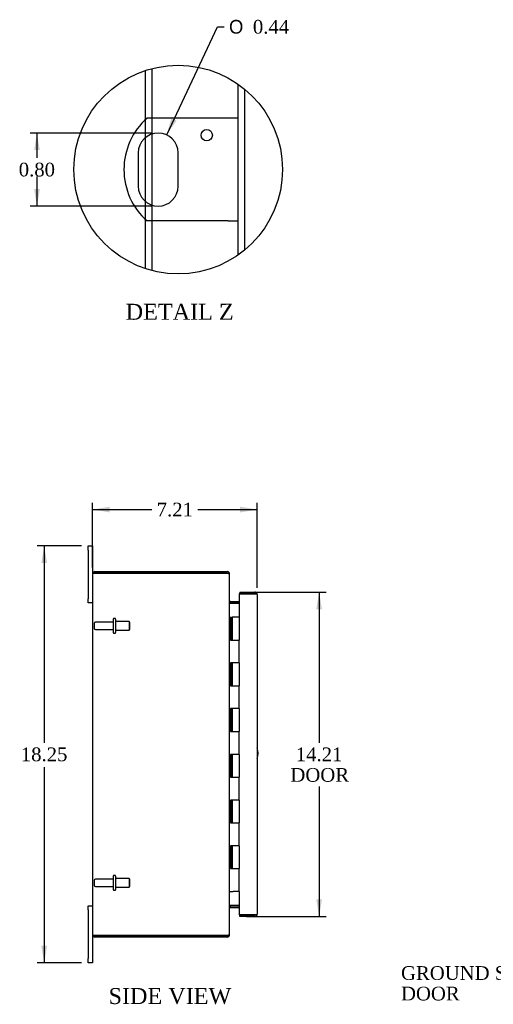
# Model space of a CAD drawing. Header units: inches. Extents: x 3 to 118, y 2 to 78.
# Tile 2 of 7: x 3 to 24, y 26 to 69. Entities that reach past the tile are written whole.
import ezdxf
from ezdxf.enums import TextEntityAlignment as Align

# ---------------------------------------------------------------- set-up
doc = ezdxf.new("R2010")
doc.units = ezdxf.units.IN
doc.header["$MEASUREMENT"] = 0
doc.layers.get('0').update_dxf_attribs({"linetype": 'CONTINUOUS'})
for name, color, linetype in [('COM40153-1', 7, 'CONTINUOUS'), ('COM48425', 7, 'CONTINUOUS'), ('COM71780-4', 7, 'CONTINUOUS'), ('DEFAULT', 7, 'CONTINUOUS'), ('FET07710', 7, 'CONTINUOUS'), ('HNG10620-12B', 7, 'CONTINUOUS'), ('HNG10620-12C', 7, 'CONTINUOUS'), ('STD21878', 7, 'CONTINUOUS'), ('STD26094', 7, 'CONTINUOUS')]:
    doc.layers.add(name, color=color, linetype=linetype)
doc.styles.add('SEACAD_SOLID_EDGE_ANSI1_SY', font='txt')
doc.styles.add('SEACAD_TIMES_NEW_ROMAN', font='times.ttf')

# ---------------------------------------------------------------- blocks, each defined once
blk = doc.blocks.new('SEANNOT_GROUP2')
at = {"layer": 'DEFAULT', "linetype": 'Continuous'}
blk.add_hatch(color=136, dxfattribs=at).paths.add_polyline_path([(31.803, 31.61), (32.319, 32.168), (31.649, 31.808)])
at = {"layer": 'DEFAULT', "color": 136, "linetype": 'Continuous'}
blk.add_line((26.591, 27.727), (26.291, 27.727), dxfattribs=at)
blk.add_lwpolyline([(26.591, 27.727), (32.319, 32.168)], dxfattribs=at)
at = {"layer": 'DEFAULT', "color": 136, "linetype": 'Continuous', "style": 'SEACAD_TIMES_NEW_ROMAN'}
for s, p in [('GROUND STUD', (19.726, 28.027)), ('DOOR', (19.726, 27.127))]:
    blk.add_text(s, height=0.6, dxfattribs=at).set_placement(p, align=Align.TOP_LEFT)
blk = doc.blocks.new('GDIMGGROUP5')
at = {"layer": 'DEFAULT', "linetype": 'Continuous'}
for points in [[(6.975, 48.139), (6.225, 48.014), (6.975, 47.889)], [(12.685, 48.139), (12.685, 47.889), (13.435, 48.014)]]:
    blk.add_hatch(color=136, dxfattribs=at).paths.add_polyline_path(points)
at = {"layer": 'DEFAULT', "color": 136, "linetype": 'Continuous'}
for p, q in [((6.225, 45.474), (6.225, 48.314)), ((13.435, 44.594), (13.435, 48.314)), ((6.225, 48.014), (8.824, 48.014)), ((10.837, 48.014), (13.435, 48.014))]:
    blk.add_line(p, q, dxfattribs=at)
at = {"layer": 'DEFAULT', "color": 136, "linetype": 'Continuous', "style": 'SEACAD_TIMES_NEW_ROMAN'}
blk.add_text('7.21', height=0.6, dxfattribs=at).set_placement((9.034, 48.314), align=Align.TOP_LEFT)
blk = doc.blocks.new('GDIMGGROUP6')
at = {"layer": 'DEFAULT', "linetype": 'Continuous'}
for points in [[(3.984, 45.674), (4.234, 45.674), (4.109, 46.424)], [(3.984, 28.924), (4.109, 28.174), (4.234, 28.924)]]:
    blk.add_hatch(color=136, dxfattribs=at).paths.add_polyline_path(points)
at = {"layer": 'DEFAULT', "color": 136, "linetype": 'Continuous'}
for p, q in [((5.738, 46.424), (3.809, 46.424)), ((4.109, 46.424), (4.109, 37.809)), ((4.109, 36.738), (4.109, 28.174)), ((5.738, 28.174), (3.809, 28.174))]:
    blk.add_line(p, q, dxfattribs=at)
at = {"layer": 'DEFAULT', "color": 136, "linetype": 'Continuous', "style": 'SEACAD_TIMES_NEW_ROMAN'}
blk.add_text('18.25', height=0.6, dxfattribs=at).set_placement((3.086, 37.599), align=Align.TOP_LEFT)
blk = doc.blocks.new('GDIMGGROUP21')
at = {"layer": 'DEFAULT', "linetype": 'Continuous'}
for points in [[(16.268, 43.652), (16.143, 44.402), (16.018, 43.652)], [(16.268, 30.947), (16.018, 30.947), (16.143, 30.197)]]:
    blk.add_hatch(color=136, dxfattribs=at).paths.add_polyline_path(points)
at = {"layer": 'DEFAULT', "color": 136, "linetype": 'Continuous'}
for p, q in [((12.968, 44.402), (16.443, 44.402)), ((16.143, 44.402), (16.143, 37.809)), ((16.143, 35.891), (16.143, 30.197)), ((12.968, 30.197), (16.443, 30.197))]:
    blk.add_line(p, q, dxfattribs=at)
at = {"layer": 'DEFAULT', "color": 136, "linetype": 'Continuous', "style": 'SEACAD_TIMES_NEW_ROMAN'}
for s, p in [('14.21', (15.119, 37.599)), ('DOOR', (14.885, 36.699))]:
    blk.add_text(s, height=0.6, dxfattribs=at).set_placement(p, align=Align.TOP_LEFT)
blk = doc.blocks.new('GDIMGGROUP27')
at = {"layer": 'DEFAULT', "linetype": 'Continuous'}
for points in [[(3.668, 63.746), (3.918, 63.746), (3.793, 64.496)], [(3.668, 62.046), (3.793, 61.296), (3.918, 62.046)]]:
    blk.add_hatch(color=136, dxfattribs=at).paths.add_polyline_path(points)
at = {"layer": 'DEFAULT', "color": 136, "linetype": 'Continuous'}
for p, q in [((8.799, 64.496), (3.493, 64.496)), ((3.793, 64.496), (3.793, 63.406)), ((3.793, 62.596), (3.793, 61.296)), ((8.799, 61.296), (3.493, 61.296))]:
    blk.add_line(p, q, dxfattribs=at)
at = {"layer": 'DEFAULT', "color": 136, "linetype": 'Continuous', "style": 'SEACAD_TIMES_NEW_ROMAN'}
blk.add_text('0.80', height=0.6, dxfattribs=at).set_placement((2.996, 63.196), align=Align.TOP_LEFT)
blk = doc.blocks.new('GDIMGGROUP28')
at = {"layer": 'DEFAULT', "linetype": 'Continuous'}
blk.add_hatch(color=136, dxfattribs=at).paths.add_polyline_path([(9.675, 65.145), (9.47, 64.413), (9.902, 65.039)])
at = {"layer": 'DEFAULT', "color": 136, "linetype": 'Continuous'}
for p, q in [((9.47, 64.413), (11.689, 69.146)), ((11.689, 69.146), (11.989, 69.146))]:
    blk.add_line(p, q, dxfattribs=at)
for s, style, p in [('O', 'SEACAD_SOLID_EDGE_ANSI1_SY', (12.199, 69.446)), ('0.44', 'SEACAD_TIMES_NEW_ROMAN', (13.243, 69.446))]:
    blk.add_text(s, height=0.6, dxfattribs=dict(at, style=style)).set_placement(p, align=Align.TOP_LEFT)

msp = doc.modelspace()

# ---------------------------------------------------------------- linework, layer by layer
at = {"color": 7}
msp.add_circle((9.973, 62.896), 4.567, dxfattribs=at)
at = {"layer": 'COM40153-1', "color": 7}
for p, q in [((12.167, 65.146), (8.615, 65.146)), ((12.599, 65.146), (12.167, 65.146)), ((8.225, 63.622), (8.225, 62.17)), ((9.973, 62.17), (9.973, 63.622)), ((12.167, 60.646), (8.615, 60.646)), ((12.167, 60.646), (12.599, 60.646))]:
    msp.add_line(p, q, dxfattribs=at)
msp.add_circle((11.223, 64.398), 0.25, dxfattribs=at)
for centre, radius, start, end in [((10.599, 62.896), 3, 131.4096, 228.5904), ((9.099, 63.622), 0.874, 0, 180), ((9.099, 62.17), 0.874, 180, 0), ((12.725, 37.339), 0.75, 341.2031, 18.7969)]:
    msp.add_arc(centre, radius, start, end, dxfattribs=at)
at = {"layer": 'COM48425', "color": 7}
for p, q in [((8.547, 65.084), (8.547, 67.235)), ((8.835, 65.146), (8.835, 67.319)), ((12.599, 59.159), (12.599, 66.633)), ((12.887, 59.379), (12.887, 66.413)), ((8.547, 64.299), (8.547, 65.084)), ((8.835, 64.455), (8.835, 65.146)), ((8.547, 61.492), (8.547, 64.299)), ((8.835, 61.337), (8.835, 64.455)), ((8.547, 60.707), (8.547, 61.492)), ((8.835, 60.646), (8.835, 61.337)), ((8.547, 58.557), (8.547, 60.707)), ((8.835, 58.473), (8.835, 60.646)), ((6.333, 45.299), (12.117, 45.299)), ((12.117, 45.227), (12.117, 45.299)), ((6.225, 45.191), (6.225, 29.407)), ((6.232, 45.227), (6.333, 45.227)), ((6.333, 45.227), (6.232, 45.227)), ((6.333, 45.227), (12.117, 45.227)), ((12.117, 45.227), (6.333, 45.227)), ((12.202, 45.191), (12.225, 45.191)), ((12.225, 45.167), (12.225, 45.191)), ((12.225, 29.433), (12.225, 45.166)), ((12.261, 43.996), (12.261, 43.924)), ((12.261, 43.996), (12.64, 43.996)), ((12.261, 43.924), (12.64, 43.924)), ((12.261, 43.911), (12.64, 43.911)), ((12.64, 30.688), (12.261, 30.688)), ((12.261, 30.674), (12.64, 30.674)), ((12.261, 30.602), (12.261, 30.674)), ((12.261, 30.602), (12.64, 30.602)), ((6.333, 29.371), (6.232, 29.371)), ((6.232, 29.371), (6.333, 29.371)), ((6.333, 29.371), (12.117, 29.371)), ((12.117, 29.371), (6.333, 29.371)), ((12.117, 29.371), (12.117, 29.299)), ((12.202, 29.407), (12.225, 29.407)), ((12.225, 29.407), (12.225, 29.432)), ((12.117, 29.299), (6.333, 29.299))]:
    msp.add_line(p, q, dxfattribs=at)
for centre, radius, start, end in [((6.333, 45.191), 0.108, 90, 160.5288), ((12.117, 45.191), 0.108, 0, 90), ((6.333, 45.191), 0.108, 160.5288, 180), ((12.117, 45.191), 0.036, 51.2764, 90), ((12.261, 44.032), 0.036, 180, 270), ((12.261, 44.032), 0.108, 259.6032, 270), ((12.261, 30.566), 0.036, 90, 180), ((12.261, 30.566), 0.108, 90, 100.3965), ((6.333, 29.407), 0.108, 180, 199.4712), ((6.333, 29.407), 0.108, 199.4712, 270), ((12.117, 29.407), 0.108, 270, 0), ((12.117, 29.407), 0.036, 270, 308.7236)]:
    msp.add_arc(centre, radius, start, end, dxfattribs=at)
for centre, start_param, end_param in [((6.333, 45.191), 2.801756, 3.141593), ((6.333, 29.407), 3.141593, 3.48143)]:
    msp.add_ellipse(centre, major_axis=(0.108, 0), ratio=0.997813, start_param=start_param, end_param=end_param, dxfattribs=at)
for points, knots in [([(12.225, 45.166), (12.225, 45.171), (12.223, 45.176), (12.212, 45.186), (12.204, 45.191), (12.184, 45.202), (12.172, 45.207), (12.146, 45.217), (12.132, 45.222), (12.117, 45.227)], [0, 0, 0, 0, 0.25, 0.25, 0.5, 0.5, 0.75, 0.75, 1, 1, 1, 1]), ([(12.225, 44.014), (12.225, 44.004), (12.226, 43.994), (12.228, 43.973), (12.23, 43.963), (12.234, 43.948), (12.235, 43.944), (12.239, 43.934), (12.241, 43.93), (12.245, 43.922), (12.248, 43.918), (12.253, 43.914), (12.254, 43.913), (12.258, 43.911), (12.26, 43.911), (12.261, 43.911)], [0, 0, 0, 0, 0.25, 0.25, 0.5, 0.5, 0.625, 0.625, 0.75, 0.75, 0.875, 0.875, 0.9375, 0.9375, 1, 1, 1, 1]), ([(12.261, 30.688), (12.26, 30.688), (12.258, 30.687), (12.254, 30.686), (12.253, 30.685), (12.248, 30.681), (12.245, 30.677), (12.241, 30.669), (12.239, 30.664), (12.235, 30.655), (12.234, 30.65), (12.23, 30.636), (12.228, 30.626), (12.226, 30.605), (12.225, 30.595), (12.225, 30.584)], [0, 0, 0, 0, 0.0625, 0.0625, 0.125, 0.125, 0.25, 0.25, 0.375, 0.375, 0.5, 0.5, 0.75, 0.75, 1, 1, 1, 1]), ([(12.117, 29.371), (12.132, 29.377), (12.146, 29.382), (12.172, 29.392), (12.184, 29.397), (12.204, 29.407), (12.212, 29.413), (12.223, 29.423), (12.225, 29.428), (12.225, 29.433)], [0, 0, 0, 0, 0.25, 0.25, 0.5, 0.5, 0.75, 0.75, 1, 1, 1, 1])]:
    msp.add_open_spline(points, degree=3, knots=knots, dxfattribs=at)
at = {"layer": 'COM71780-4', "color": 7}
for p, q in [((12.668, 44.402), (12.668, 44.33)), ((12.668, 44.402), (13.327, 44.402)), ((13.327, 44.33), (12.64, 44.33)), ((12.64, 44.33), (12.64, 43.299)), ((12.668, 44.33), (13.327, 44.33)), ((13.429, 44.33), (13.327, 44.33)), ((13.327, 44.33), (13.429, 44.33)), ((13.435, 44.294), (13.435, 30.305)), ((12.64, 31.299), (12.64, 30.269)), ((12.64, 30.269), (13.327, 30.269)), ((12.668, 30.197), (12.668, 30.269)), ((13.327, 30.269), (12.668, 30.269)), ((13.327, 30.197), (12.668, 30.197)), ((13.327, 30.269), (13.429, 30.269)), ((13.429, 30.269), (13.327, 30.269))]:
    msp.add_line(p, q, dxfattribs=at)
for centre, start, end in [((13.327, 44.294), 19.4712, 90), ((13.327, 44.294), 0, 19.4712), ((13.327, 30.305), 270, 340.5288), ((13.327, 30.305), 340.5288, 0)]:
    msp.add_arc(centre, 0.108, start, end, dxfattribs=at)
for centre, start_param, end_param in [((13.327, 44.294), 3.141593, 3.48143), ((13.327, 30.305), 2.801756, 3.141593)]:
    msp.add_ellipse(centre, major_axis=(-0.108, 0), ratio=0.997813, start_param=start_param, end_param=end_param, dxfattribs=at)
at = {"layer": 'FET07710', "color": 7}
for p, q in [((6.038, 46.237), (6.038, 46.424)), ((6.038, 46.424), (6.225, 46.424)), ((6.038, 46.237), (6.038, 44.112)), ((6.225, 46.424), (6.225, 46.237)), ((6.225, 46.237), (6.225, 45.191)), ((6.038, 43.924), (6.038, 44.112)), ((6.225, 43.924), (6.038, 43.924)), ((6.038, 30.487), (6.038, 30.674)), ((6.038, 30.674), (6.225, 30.674)), ((6.038, 30.487), (6.038, 28.362)), ((6.225, 29.407), (6.225, 28.362)), ((6.038, 28.174), (6.038, 28.362)), ((6.225, 28.174), (6.038, 28.174)), ((6.225, 28.362), (6.225, 28.174))]:
    msp.add_line(p, q, dxfattribs=at)
at = {"layer": 'HNG10620-12B', "color": 7}
for p, q in [((12.225, 43.299), (12.252, 43.299)), ((12.252, 43.299), (12.269, 43.299)), ((12.269, 43.299), (12.312, 43.299)), ((12.269, 43.299), (12.269, 42.299)), ((12.312, 43.299), (12.312, 42.299)), ((12.269, 42.299), (12.378, 42.299)), ((12.378, 42.299), (12.64, 42.299)), ((12.64, 41.299), (12.64, 42.299)), ((12.378, 41.299), (12.269, 41.299)), ((12.269, 41.299), (12.269, 40.299)), ((12.312, 41.299), (12.312, 40.299)), ((12.64, 41.299), (12.378, 41.299)), ((12.269, 40.299), (12.378, 40.299)), ((12.378, 40.299), (12.64, 40.299)), ((12.64, 39.299), (12.64, 40.299)), ((12.378, 39.299), (12.269, 39.299)), ((12.269, 39.299), (12.269, 38.299)), ((12.312, 39.299), (12.312, 38.299)), ((12.64, 39.299), (12.378, 39.299)), ((12.269, 38.299), (12.378, 38.299)), ((12.378, 38.299), (12.64, 38.299)), ((12.64, 37.299), (12.64, 38.299)), ((12.378, 37.299), (12.269, 37.299)), ((12.269, 37.299), (12.269, 36.299)), ((12.312, 37.299), (12.312, 36.299)), ((12.64, 37.299), (12.378, 37.299)), ((12.269, 36.299), (12.378, 36.299)), ((12.378, 36.299), (12.64, 36.299)), ((12.64, 35.299), (12.64, 36.299)), ((12.378, 35.299), (12.269, 35.299)), ((12.269, 35.299), (12.269, 34.299)), ((12.312, 35.299), (12.312, 34.299)), ((12.64, 35.299), (12.378, 35.299)), ((12.269, 34.299), (12.378, 34.299)), ((12.378, 34.299), (12.64, 34.299)), ((12.64, 33.299), (12.64, 34.299)), ((12.378, 33.299), (12.269, 33.299)), ((12.269, 33.299), (12.269, 32.299)), ((12.312, 33.299), (12.312, 32.299)), ((12.64, 33.299), (12.378, 33.299)), ((12.269, 32.299), (12.378, 32.299)), ((12.378, 32.299), (12.64, 32.299)), ((12.64, 31.299), (12.64, 32.299)), ((12.225, 31.299), (12.252, 31.299)), ((12.252, 31.299), (12.378, 31.299)), ((12.64, 31.299), (12.378, 31.299))]:
    msp.add_line(p, q, dxfattribs=at)
at = {"layer": 'HNG10620-12C', "color": 7}
for p, q in [((12.64, 43.299), (12.333, 43.299)), ((12.333, 43.299), (12.333, 42.299)), ((12.64, 43.299), (12.64, 42.299)), ((12.378, 42.299), (12.64, 42.299)), ((12.64, 41.299), (12.64, 42.299)), ((12.333, 41.299), (12.333, 40.299)), ((12.64, 41.299), (12.378, 41.299)), ((12.64, 41.299), (12.64, 40.299)), ((12.378, 40.299), (12.64, 40.299)), ((12.64, 39.299), (12.64, 40.299)), ((12.333, 39.299), (12.333, 38.299)), ((12.64, 39.299), (12.378, 39.299)), ((12.64, 39.299), (12.64, 38.299)), ((12.378, 38.299), (12.64, 38.299)), ((12.64, 37.299), (12.64, 38.299)), ((12.333, 37.299), (12.333, 36.299)), ((12.64, 37.299), (12.378, 37.299)), ((12.64, 37.299), (12.64, 36.299)), ((12.378, 36.299), (12.64, 36.299)), ((12.64, 35.299), (12.64, 36.299)), ((12.333, 35.299), (12.333, 34.299)), ((12.64, 35.299), (12.378, 35.299)), ((12.64, 35.299), (12.64, 34.299)), ((12.378, 34.299), (12.64, 34.299)), ((12.64, 33.299), (12.64, 34.299)), ((12.333, 33.299), (12.333, 32.299)), ((12.64, 33.299), (12.378, 33.299)), ((12.64, 33.299), (12.64, 32.299)), ((12.378, 32.299), (12.64, 32.299)), ((12.64, 31.299), (12.64, 32.299))]:
    msp.add_line(p, q, dxfattribs=at)
at = {"layer": 'STD21878', "color": 7}
for p, q in [((9.953, 29.371), (9.953, 29.371)), ((10.234, 29.371), (10.234, 29.371))]:
    msp.add_line(p, q, dxfattribs=at)
at = {"layer": 'STD26094', "color": 7}
for p, q in [((7.134, 43.219), (7.134, 42.629)), ((7.204, 43.249), (7.164, 43.249)), ((7.234, 43.219), (7.234, 42.629)), ((7.822, 43.112), (7.234, 43.112)), ((7.822, 43.112), (7.822, 42.737)), ((7.859, 43.074), (7.822, 43.112)), ((6.297, 43.029), (6.297, 42.819)), ((7.134, 43.089), (6.357, 43.089)), ((6.357, 42.759), (7.134, 42.759)), ((7.234, 42.737), (7.822, 42.737)), ((7.822, 42.737), (7.859, 42.774)), ((7.859, 42.774), (7.859, 43.074)), ((7.164, 42.599), (7.204, 42.599)), ((7.134, 31.969), (7.134, 31.379)), ((7.204, 31.999), (7.164, 31.999)), ((7.234, 31.969), (7.234, 31.379)), ((6.297, 31.779), (6.297, 31.569)), ((7.134, 31.839), (6.357, 31.839)), ((6.357, 31.509), (7.134, 31.509)), ((7.822, 31.862), (7.234, 31.862)), ((7.234, 31.487), (7.822, 31.487)), ((7.822, 31.862), (7.822, 31.487)), ((7.859, 31.824), (7.822, 31.862)), ((7.822, 31.487), (7.859, 31.524)), ((7.859, 31.524), (7.859, 31.824)), ((7.164, 31.349), (7.204, 31.349))]:
    msp.add_line(p, q, dxfattribs=at)
for centre, radius, start, end in [((7.164, 43.219), 0.03, 90, 180), ((7.204, 43.219), 0.03, 0, 90), ((6.357, 43.029), 0.06, 90, 180), ((6.357, 42.819), 0.06, 180, 270), ((7.164, 42.629), 0.03, 180, 270), ((7.204, 42.629), 0.03, 270, 0), ((7.164, 31.969), 0.03, 90, 180), ((7.204, 31.969), 0.03, 0, 90), ((6.357, 31.779), 0.06, 90, 180), ((6.357, 31.569), 0.06, 180, 270), ((7.164, 31.379), 0.03, 180, 270), ((7.204, 31.379), 0.03, 270, 0)]:
    msp.add_arc(centre, radius, start, end, dxfattribs=at)

# ---------------------------------------------------------------- block references
at = {"layer": 'DEFAULT', "color": 7}
for name in ['GDIMGGROUP28', 'GDIMGGROUP27', 'GDIMGGROUP5', 'GDIMGGROUP6', 'GDIMGGROUP21', 'SEANNOT_GROUP2']:
    msp.add_blockref(name, (0, 0), dxfattribs=at)

# ---------------------------------------------------------------- texts
at = {"layer": 'DEFAULT', "color": 7, "style": 'SEACAD_TIMES_NEW_ROMAN'}
for s, p in [('DETAIL Z', (7.676, 57.02)), ('SIDE VIEW', (6.926, 27.07))]:
    msp.add_text(s, height=0.7, dxfattribs=at).set_placement(p, align=Align.TOP_LEFT)

doc.saveas('drawing.dxf')
